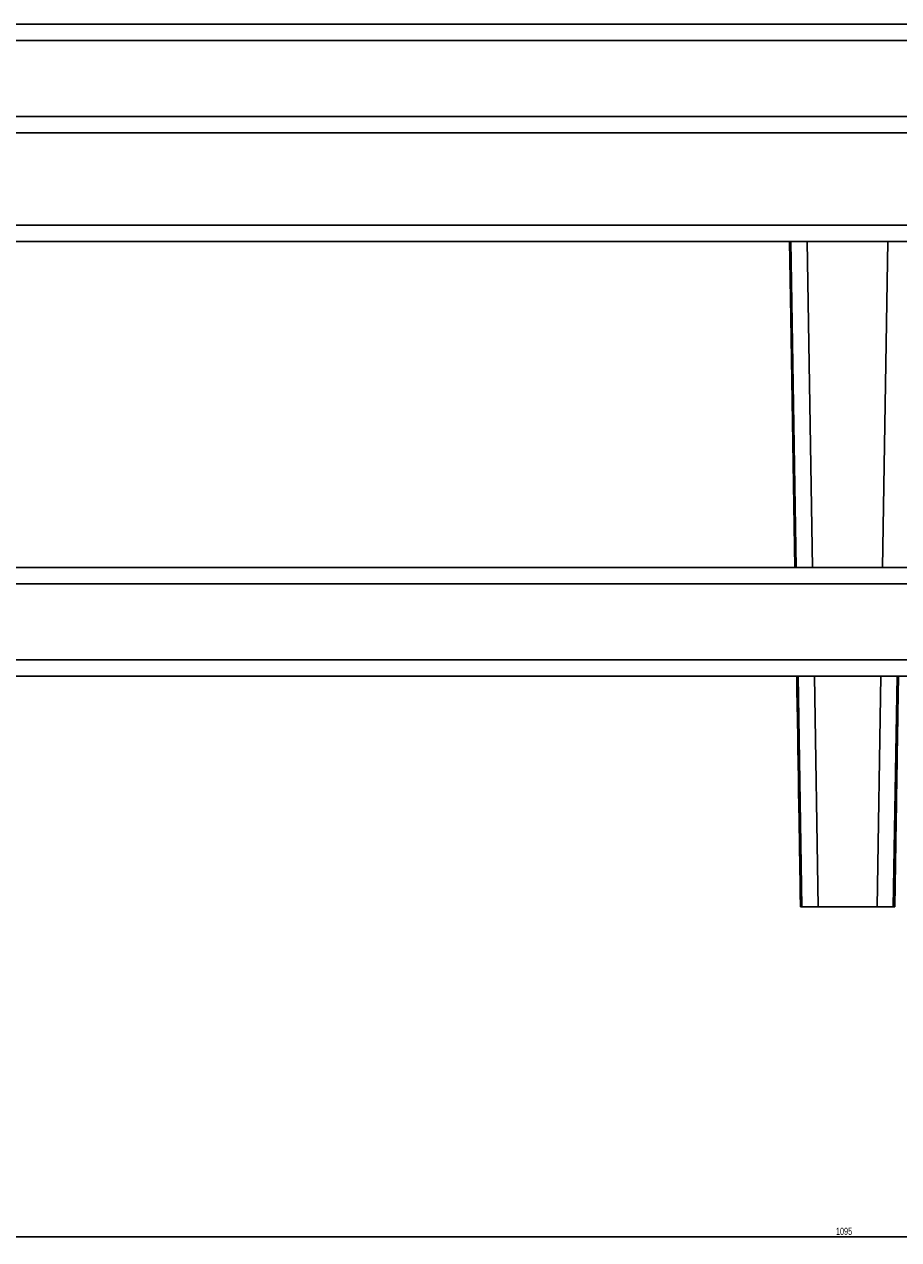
# Model space of a CAD drawing. Header units: millimetres. Extents: x 175 to 2927, y 493 to 2438.
# Tile 5 of 12: x 496 to 818, y 1989 to 2437. Entities that reach past the tile are written whole.
import ezdxf

# ---------------------------------------------------------------- set-up
doc = ezdxf.new("R2010")
doc.units = ezdxf.units.MM
doc.layers.add('LINHAS_LAYOUT', color=7, linetype='Continuous', lineweight=25)
doc.styles.add('SLDTEXTSTYLE0', font='TXT', dxfattribs={"width": 0.605})
doc.dimstyles.new('SLDDIMSTYLE0', dxfattribs={"dimtxt": 2.568319, "dimasz": 2, "dimexe": 0, "dimexo": 0.0625, "dimgap": 0.64208, "dimtad": 1, "dimdec": 0, "dimrnd": 1e-09, "dimzin": 12, "dimdsep": 46, "dimtxsty": 'SLDTEXTSTYLE0', "dimblk1": 'OBLIQUE', "dimblk2": 'OBLIQUE', "dimsah": 1, "dimcen": 0.09, "dimadec": 0, "dimazin": 3, "dimtfac": 1, "dimtdec": 0, "dimtofl": 0, "dimtmove": 0, "dimatfit": 3, "dimldrblk": 'OBLIQUE', "dimfxl": 0, "dimfrac": 2, "dimtolj": 1, "dimtzin": 12, "dimarcsym": 0})

# ---------------------------------------------------------------- blocks, each defined once
blk = doc.blocks.new('_OBLIQUE')
at = {"color": 0, "linetype": 'ByBlock', "lineweight": -2}
blk.add_line((-0.5, -0.5), (0.5, 0.5), dxfattribs=at)
blk = doc.blocks.new('_D')
at = {"layer": 'LINHAS_LAYOUT'}
for p, q in [((251.89, 2110.64), (251.89, 1989.11)), ((1346.44, 2110.64), (1346.44, 1989.11)), ((251.89, 1990.11), (1346.44, 1990.11))]:
    blk.add_line(p, q, dxfattribs=at)
at = {"layer": 'LINHAS_LAYOUT', "xscale": 2, "yscale": 2}
for p, rotation in [((251.89, 1990.11), 180.0000041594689), ((1346.44, 1990.11), 4.159468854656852e-06)]:
    blk.add_blockref('_OBLIQUE', p, dxfattribs=dict(at, rotation=rotation))
at = {"layer": 'LINHAS_LAYOUT', "insert": (795.25, 1993.52), "char_height": 2.646, "attachment_point": 1, "rotation": 0, "style": 'SLDTEXTSTYLE0'}
blk.add_mtext('1095', dxfattribs=at)

msp = doc.modelspace()

# ---------------------------------------------------------------- linework, layer by layer
at = {"color": 7, "linetype": 'Continuous', "lineweight": 25}
for p, q in [((490.04, 2436.64), (1109.04, 2436.64)), ((1112.04, 2430.64), (487.04, 2430.64)), ((487.04, 2402.64), (1112.04, 2402.64)), ((1109.04, 2396.64), (490.04, 2396.64)), ((652, 2356.64), (356.93, 2356.64)), ((947.08, 2356.64), (652, 2356.64)), ((291.02, 2236.64), (1308.06, 2236.64)), ((1308.66, 2196.64), (290.42, 2196.64)), ((780.82, 2196.64), (782.21, 2111.64)), ((782.21, 2111.64), (782.71, 2111.64)), ((788.71, 2111.64), (782.71, 2111.64)), ((788.71, 2111.64), (810.37, 2111.64)), ((816.37, 2111.64), (810.37, 2111.64)), ((816.37, 2111.64), (816.87, 2111.64))]:
    msp.add_line(p, q, dxfattribs=at)
at = {"color": 8, "linetype": 'Continuous', "lineweight": 25}
for p, q in [((287.32, 2362.64), (1311.76, 2362.64)), ((780.66, 2236.64), (778.7, 2356.64)), ((784.7, 2356.64), (786.66, 2236.64)), ((812.42, 2236.64), (814.38, 2356.64)), ((1315.89, 2230.64), (283.2, 2230.64)), ((282.32, 2202.64), (1316.76, 2202.64)), ((782.71, 2111.64), (781.32, 2196.64)), ((787.32, 2196.64), (788.71, 2111.64)), ((810.37, 2111.64), (811.76, 2196.64)), ((817.76, 2196.64), (816.37, 2111.64))]:
    msp.add_line(p, q, dxfattribs=at)
at = {"color": 7, "linetype": 'Continuous', "lineweight": 25, "flags": 128}
for points in [[(778.2, 2356.64), (778.66, 2328.62), (780.16, 2236.64)], [(816.87, 2111.64), (818.04, 2182.74), (818.26, 2196.64)]]:
    msp.add_lwpolyline(points, dxfattribs=at)
at = {"color": 8, "linetype": 'Continuous', "lineweight": 25}
for centre, major_axis, start_param, end_param in [((793.54, 2478.21), (-618.76, 37823.15), 1.574003, 1.577176), ((793.54, 2478.21), (-618.76, 37823.15), 1.578233, 1.580481), ((805.54, 2478.21), (618.76, 37823.15), 4.702705, 4.704952)]:
    msp.add_ellipse(centre, major_axis=major_axis, ratio=0.000458, start_param=start_param, end_param=end_param, dxfattribs=at)

# ---------------------------------------------------------------- dimensions: what is measured, and where the dimension line sits
at = {"layer": 'LINHAS_LAYOUT'}
dim = msp.add_linear_dim(base=(1346.44, 1990.11), p1=(251.89, 2111.64), p2=(1346.44, 2111.64), angle=0, dimstyle='SLDDIMSTYLE0', dxfattribs=at)
dim.commit()
dim.dimension.update_dxf_attribs({"geometry": '_D', "text_midpoint": (799.17, 1990.11), "dimtype": 160})

doc.saveas('drawing.dxf')
